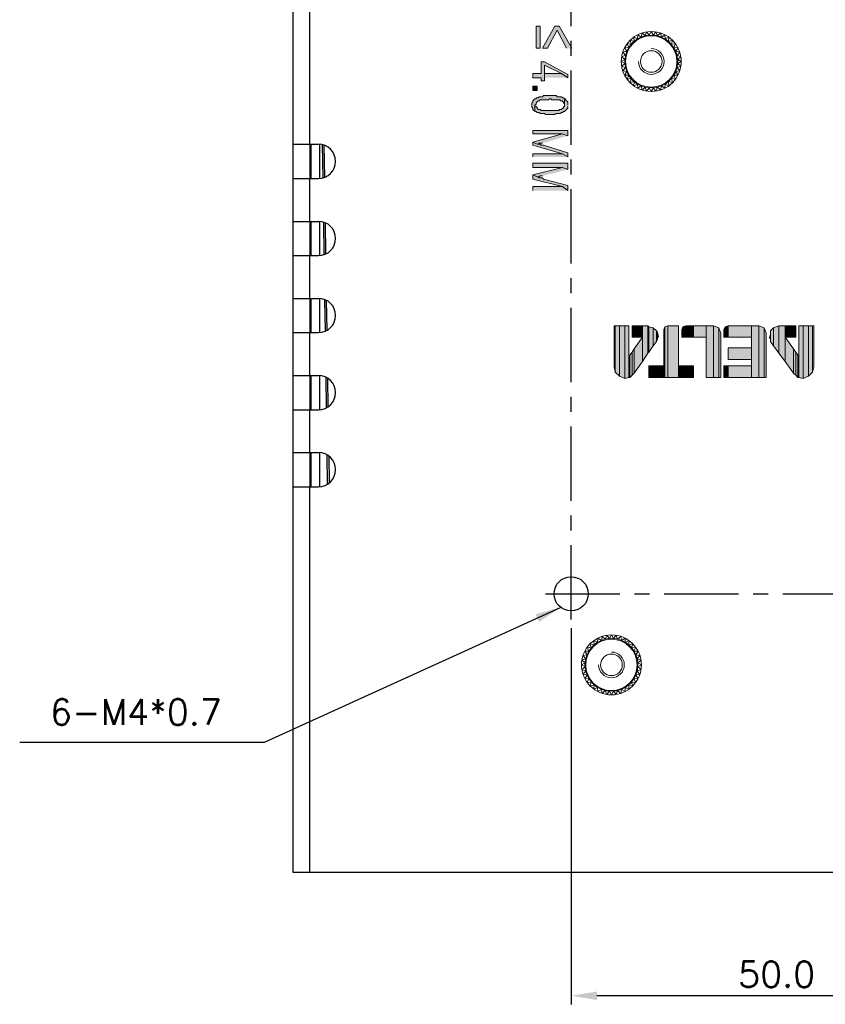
# Model space of a CAD drawing. Extents: x -31 to 1020, y 801 to 1395.
# Tile 15 of 29: x 714 to 808, y 1030 to 1145. Entities that reach past the tile are written whole.
import ezdxf

# ---------------------------------------------------------------- set-up
doc = ezdxf.new("R2010")
doc.units = 0
doc.header["$LTSCALE"] = 23.1
doc.header["$MEASUREMENT"] = 0
doc.linetypes.add('CENTER', pattern=[0.6, 0.375, -0.075, 0.075, -0.075])
doc.layers.get('0').update_dxf_attribs({"linetype": 'CONTINUOUS'})
doc.layers.get('Defpoints').update_dxf_attribs({"linetype": 'CONTINUOUS'})
for name, color, linetype in [('00_COMPONENTS', 7, 'CONTINUOUS'), ('02___PRT_ALL_AXES', 7, 'CONTINUOUS'), ('3', 3, 'CONTINUOUS'), ('CENTER', 130, 'CENTER'), ('DIM', 2, 'CONTINUOUS'), ('LB_O', 40, 'CONTINUOUS'), ('圖層 1', 7, 'CONTINUOUS')]:
    doc.layers.add(name, color=color, linetype=linetype)
doc.layers.add('Dimension', color=2, linetype='CONTINUOUS', lineweight=9)
doc.styles.add('SIMPLEX', font='SIMPLEX.shx')
doc.dimstyles.new('STANDARD$0', dxfattribs={"dimtxt": 3, "dimasz": 3, "dimexe": 1, "dimexo": 1, "dimgap": 1, "dimtad": 1, "dimdec": 1, "dimzin": 0, "dimdsep": 46, "dimtxsty": 'STANDARD', "dimcen": -0.5, "dimclrd": 2, "dimclre": 2, "dimclrt": 2, "dimadec": 0, "dimazin": 0, "dimtfac": 1, "dimtdec": 1, "dimtmove": 0, "dimatfit": 3, "dimfxl": 1, "dimtolj": 1, "dimtzin": 0, "dimarcsym": 0})
doc.dimstyles.new('STANDARD$7', dxfattribs={"dimtxt": 3, "dimasz": 3, "dimexe": 1, "dimexo": 1, "dimgap": 1, "dimtad": 1, "dimdec": 1, "dimzin": 0, "dimdsep": 46, "dimtxsty": 'STANDARD', "dimcen": -0.5, "dimclrd": 2, "dimclre": 2, "dimclrt": 2, "dimadec": 0, "dimazin": 0, "dimtfac": 1, "dimtdec": 1, "dimtmove": 0, "dimatfit": 3, "dimfxl": 1, "dimtolj": 1, "dimtzin": 0, "dimarcsym": 0})

# ---------------------------------------------------------------- blocks, each defined once
blk = doc.blocks.new('*D24')
at = {"layer": 'Defpoints', "color": 0}
for p in [(777.88, 1074.57), (827.88, 1074.57), (777.88, 1030.62)]:
    blk.add_point(p, dxfattribs=at)
at = {"layer": 'Dimension', "lineweight": -2}
for p, q in [((777.88, 1073.57), (777.88, 1029.62)), ((827.88, 1073.57), (827.88, 1029.62)), ((824.88, 1030.62), (780.88, 1030.62))]:
    blk.add_line(p, q, dxfattribs=at)
at = {"layer": 'Dimension'}
for points in [[(780.88, 1031.12), (780.88, 1030.12), (777.88, 1030.62)], [(824.88, 1031.12), (824.88, 1030.12), (827.88, 1030.62)]]:
    blk.add_solid(points, dxfattribs=at)
at = {"layer": 'Dimension', "insert": (801.87, 1033.12), "char_height": 3, "attachment_point": 5, "style": 'SIMPLEX'}
blk.add_mtext('\\A1;50.0', dxfattribs=at)

msp = doc.modelspace()

# ---------------------------------------------------------------- hatches: boundary and pattern name
at = {"layer": '圖層 1'}
for color, points in [(7, [(773.78, 1141.29), (774.27, 1141.29), (774.27, 1143.88), (773.78, 1143.88)]), (7, [(777.97, 1141.29), (776.49, 1143.88), (775.99, 1143.88), (774.52, 1141.29), (775.13, 1141.29), (776.24, 1143.39), (777.35, 1141.29)]), (1, [(777.47, 1137.84), (777.47, 1138.21), (774.76, 1139.69), (774.39, 1139.69), (774.39, 1138.34), (773.41, 1138.34), (773.41, 1137.84), (774.39, 1137.84), (774.39, 1137.47), (774.76, 1137.47), (774.76, 1139.32), (776.73, 1138.34)]), (1, [(777.47, 1137.84), (776.73, 1138.34), (774.76, 1138.34), (774.76, 1139.32), (774.76, 1137.84)]), (1, [(773.41, 1136.37), (773.9, 1136.37), (773.9, 1136.86), (773.41, 1136.86)]), (1, [(777.1, 1135.38), (776.98, 1135.5), (776.86, 1135.5), (776.73, 1135.63), (776.61, 1135.63), (776.24, 1135.63), (776.12, 1135.75), (775.99, 1135.75), (775.38, 1135.75), (774.64, 1135.75), (774.52, 1135.63), (774.27, 1135.63), (774.15, 1135.63), (774.02, 1135.5), (773.9, 1135.5), (773.78, 1135.5), (773.78, 1135.38), (773.65, 1135.38), (773.53, 1135.26), (773.41, 1135.13), (773.41, 1135.01), (773.28, 1134.89), (773.28, 1134.39), (773.41, 1134.27), (773.41, 1134.15), (773.53, 1134.02), (773.65, 1134.02), (773.65, 1133.9), (773.65, 1134.64), (773.78, 1134.76), (773.78, 1134.89), (773.9, 1135.01), (774.02, 1135.13), (774.15, 1135.13), (774.27, 1135.26), (774.52, 1135.26), (775.25, 1135.26), (775.38, 1135.38), (775.5, 1135.38), (775.62, 1135.26), (776.24, 1135.26), (776.61, 1135.26), (776.61, 1135.13), (776.86, 1135.13), (776.86, 1135.01), (776.98, 1135.01), (776.98, 1134.89), (777.1, 1134.89), (777.1, 1134.64)]), (1, [(777.47, 1134.64), (777.47, 1135.01), (777.35, 1135.13), (777.23, 1135.26), (777.23, 1135.38), (777.1, 1135.38), (777.1, 1134.52), (776.98, 1134.39), (776.98, 1134.27), (776.86, 1134.27), (776.73, 1134.15), (776.49, 1134.15), (776.49, 1134.02), (775.38, 1134.02), (774.39, 1134.02), (774.27, 1134.15), (774.15, 1134.15), (774.02, 1134.15), (773.9, 1134.27), (773.9, 1134.39), (773.78, 1134.39), (773.78, 1134.52), (773.65, 1134.52), (773.65, 1134.64), (773.65, 1133.9), (773.78, 1133.9), (773.9, 1133.78), (774.15, 1133.78), (774.27, 1133.65), (774.39, 1133.65), (774.76, 1133.65), (774.88, 1133.53), (775.99, 1133.53), (776.12, 1133.65), (776.24, 1133.65), (776.61, 1133.65), (776.73, 1133.78), (776.86, 1133.78), (776.98, 1133.9), (777.1, 1133.9), (777.23, 1134.02), (777.35, 1134.15), (777.47, 1134.27), (777.47, 1134.52)]), (1, [(777.47, 1131.07), (777.47, 1131.68), (773.41, 1131.68), (773.41, 1131.31), (776.86, 1131.31)]), (1, [(777.47, 1131.07), (776.86, 1131.31), (773.41, 1130.33), (773.9, 1130.08), (774.02, 1130.08), (774.15, 1130.2), (774.52, 1130.2)]), (1, [(777.47, 1128.6), (777.47, 1129.09), (774.64, 1129.96), (774.39, 1129.96), (774.27, 1130.08), (773.9, 1130.08), (773.41, 1130.33), (773.41, 1129.96), (776.86, 1128.97)]), (1, [(777.47, 1128.6), (776.86, 1128.97), (773.41, 1128.97), (773.41, 1128.6)]), (1, [(777.47, 1127.12), (777.47, 1127.86), (773.41, 1127.86), (773.41, 1127.37), (776.86, 1127.37)]), (1, [(777.47, 1127.12), (776.86, 1127.37), (773.41, 1126.51), (773.9, 1126.26), (774.02, 1126.26), (774.15, 1126.26), (774.27, 1126.38), (774.52, 1126.38)]), (1, [(777.47, 1124.66), (777.47, 1125.27), (774.64, 1126.01), (774.52, 1126.14), (774.15, 1126.14), (774.02, 1126.26), (773.9, 1126.26), (773.41, 1126.51), (773.41, 1126.01), (776.86, 1125.15)]), (1, [(777.47, 1124.66), (776.86, 1125.15), (773.41, 1125.15), (773.41, 1124.66)]), (7, [(783.02, 1108.88), (782.9, 1108.88), (782.9, 1104.08)]), (7, [(783.02, 1108.88), (783.02, 1103.46), (782.9, 1104.08)]), (7, [(783.51, 1108.88), (783.02, 1108.88), (783.02, 1103.46)]), (7, [(783.51, 1108.88), (783.51, 1102.97), (783.02, 1103.46)]), (7, [(784.13, 1108.88), (783.51, 1108.88), (783.51, 1102.97)]), (7, [(784.13, 1108.88), (784.13, 1102.72), (783.51, 1102.97)]), (7, [(784.62, 1108.88), (784.13, 1108.88), (784.13, 1102.72)]), (7, [(784.62, 1108.88), (784.62, 1102.84), (784.13, 1102.72)]), (7, [(785.24, 1108.88), (784.99, 1108.88), (784.99, 1107.53)]), (7, [(785.24, 1108.88), (785.24, 1107.53), (784.99, 1107.53)]), (7, [(786.22, 1108.88), (785.24, 1108.88), (785.24, 1107.53)]), (7, [(786.22, 1108.88), (786.22, 1107.53), (785.24, 1107.53)]), (7, [(786.84, 1108.88), (786.22, 1108.88), (786.22, 1104.69)]), (7, [(786.84, 1108.88), (786.84, 1105.68), (786.22, 1104.69)]), (7, [(786.96, 1108.76), (786.84, 1108.88), (786.84, 1105.68)]), (7, [(786.96, 1108.76), (786.96, 1105.8), (786.84, 1105.68)]), (7, [(787.46, 1108.64), (786.96, 1108.76), (786.96, 1105.8)]), (7, [(787.46, 1108.64), (787.46, 1106.54), (786.96, 1105.8)]), (7, [(787.83, 1108.27), (787.46, 1108.64), (787.46, 1106.54)]), (7, [(788.81, 1108.76), (788.69, 1108.39), (788.69, 1102.84)]), (7, [(788.81, 1108.76), (788.81, 1102.84), (788.69, 1102.84)]), (7, [(789.18, 1108.88), (788.81, 1108.76), (788.81, 1102.84)]), (7, [(789.18, 1108.88), (789.18, 1102.84), (788.81, 1102.84)]), (7, [(790.41, 1108.88), (789.18, 1108.88), (789.18, 1102.84)]), (7, [(790.41, 1108.88), (790.41, 1102.84), (789.18, 1102.84)]), (7, [(790.91, 1108.76), (790.78, 1108.39), (790.78, 1107.53)]), (7, [(790.91, 1108.76), (790.91, 1107.53), (790.78, 1107.53)]), (7, [(791.28, 1108.88), (790.91, 1108.76), (790.91, 1107.53)]), (7, [(791.28, 1108.88), (791.28, 1107.53), (790.91, 1107.53)]), (7, [(792.14, 1108.88), (791.28, 1108.88), (791.28, 1107.53)]), (7, [(792.14, 1108.88), (792.14, 1107.53), (791.28, 1107.53)]), (7, [(793.62, 1108.88), (792.14, 1108.88), (792.14, 1107.53)]), (7, [(793.62, 1108.88), (793.62, 1107.53), (792.14, 1107.53)]), (7, [(794.48, 1108.88), (793.62, 1108.88), (793.62, 1102.84)]), (7, [(794.48, 1108.88), (794.48, 1102.84), (793.62, 1102.84)]), (7, [(795.1, 1108.64), (794.48, 1108.88), (794.48, 1102.84)]), (7, [(795.1, 1108.64), (795.1, 1102.84), (794.48, 1102.84)]), (7, [(795.34, 1108.02), (795.1, 1108.64), (795.1, 1102.84)]), (7, [(795.84, 1108.76), (795.71, 1108.39), (795.71, 1107.53)]), (7, [(795.84, 1108.76), (795.84, 1107.53), (795.71, 1107.53)]), (7, [(796.21, 1108.88), (795.84, 1108.76), (795.84, 1107.53)]), (7, [(796.21, 1108.88), (796.21, 1107.53), (795.84, 1107.53)]), (7, [(798.92, 1108.88), (796.21, 1108.88), (796.21, 1107.53)]), (7, [(798.92, 1108.88), (798.92, 1107.53), (796.21, 1107.53)]), (7, [(799.78, 1108.88), (798.92, 1108.88), (798.92, 1102.84)]), (7, [(799.78, 1108.88), (799.78, 1102.84), (798.92, 1102.84)]), (7, [(800.4, 1108.64), (799.78, 1108.88), (799.78, 1102.84)]), (7, [(800.4, 1108.64), (800.4, 1102.84), (799.78, 1102.84)]), (7, [(800.64, 1108.02), (800.4, 1108.64), (800.4, 1102.84)]), (7, [(801.51, 1108.64), (801.14, 1108.27), (801.14, 1107.03)]), (7, [(801.51, 1108.64), (801.51, 1106.54), (801.14, 1107.03)]), (7, [(802.12, 1108.88), (801.51, 1108.64), (801.51, 1106.54)]), (7, [(802.12, 1108.88), (802.12, 1105.68), (801.51, 1106.54)]), (7, [(802.86, 1108.88), (802.12, 1108.88), (802.12, 1105.68)]), (7, [(802.86, 1108.88), (802.86, 1104.69), (802.12, 1105.68)]), (7, [(803.85, 1108.88), (802.86, 1108.88), (802.86, 1107.53)]), (7, [(803.85, 1108.88), (803.85, 1107.53), (802.86, 1107.53)]), (7, [(804.09, 1108.88), (803.85, 1108.88), (803.85, 1107.53)]), (7, [(804.09, 1108.88), (804.09, 1107.53), (803.85, 1107.53)]), (7, [(804.96, 1108.88), (804.46, 1108.88), (804.46, 1102.84)]), (7, [(804.96, 1108.88), (804.96, 1102.72), (804.46, 1102.84)]), (7, [(805.57, 1108.88), (804.96, 1108.88), (804.96, 1102.72)]), (7, [(805.57, 1108.88), (805.57, 1102.97), (804.96, 1102.72)]), (7, [(806.07, 1108.88), (805.57, 1108.88), (805.57, 1102.97)]), (7, [(806.07, 1108.88), (806.07, 1103.46), (805.57, 1102.97)]), (7, [(806.19, 1108.88), (806.07, 1108.88), (806.07, 1103.46)]), (7, [(806.19, 1108.88), (806.19, 1104.08), (806.07, 1103.46)]), (7, [(786.22, 1107.53), (785.24, 1106.17), (785.24, 1103.34)]), (7, [(786.22, 1107.53), (786.22, 1104.69), (785.24, 1103.34)]), (7, [(787.83, 1108.27), (787.83, 1107.03), (787.46, 1106.54)]), (7, [(787.95, 1108.14), (787.83, 1108.27), (787.83, 1107.03)]), (7, [(787.95, 1108.14), (787.95, 1107.28), (787.83, 1107.03)]), (7, [(788.07, 1107.53), (787.95, 1108.14), (787.95, 1107.28)]), (7, [(795.34, 1108.02), (795.34, 1102.84), (795.1, 1102.84)]), (7, [(800.64, 1108.02), (800.64, 1102.84), (800.4, 1102.84)]), (7, [(801.14, 1108.14), (801.14, 1107.28), (801.01, 1107.53)]), (7, [(803.85, 1106.17), (802.86, 1107.53), (802.86, 1104.69)]), (7, [(784.74, 1105.43), (784.62, 1105.31), (784.62, 1102.84)]), (7, [(784.74, 1105.43), (784.74, 1102.84), (784.62, 1102.84)]), (7, [(784.99, 1105.8), (784.74, 1105.43), (784.74, 1102.84)]), (7, [(784.99, 1105.8), (784.99, 1103.09), (784.74, 1102.84)]), (7, [(785.24, 1106.17), (784.99, 1105.8), (784.99, 1103.09)]), (7, [(785.24, 1106.17), (785.24, 1103.34), (784.99, 1103.09)]), (7, [(798.92, 1106.29), (796.21, 1106.29), (796.21, 1104.94)]), (7, [(798.92, 1106.29), (798.92, 1104.94), (796.21, 1104.94)]), (7, [(803.85, 1106.17), (803.85, 1103.34), (802.86, 1104.69)]), (7, [(804.09, 1105.8), (803.85, 1106.17), (803.85, 1103.34)]), (7, [(804.09, 1105.8), (804.09, 1103.09), (803.85, 1103.34)]), (7, [(804.34, 1105.43), (804.09, 1105.8), (804.09, 1103.09)]), (7, [(804.34, 1105.43), (804.34, 1102.84), (804.09, 1103.09)]), (7, [(804.46, 1105.31), (804.34, 1105.43), (804.34, 1102.84)]), (7, [(804.46, 1105.31), (804.46, 1102.84), (804.34, 1102.84)]), (7, [(787.46, 1104.2), (786.96, 1104.2), (786.96, 1102.84)]), (7, [(787.46, 1104.2), (787.46, 1102.84), (786.96, 1102.84)]), (7, [(787.83, 1104.2), (787.46, 1104.2), (787.46, 1102.84)]), (7, [(787.83, 1104.2), (787.83, 1102.84), (787.46, 1102.84)]), (7, [(787.95, 1104.2), (787.83, 1104.2), (787.83, 1102.84)]), (7, [(787.95, 1104.2), (787.95, 1102.84), (787.83, 1102.84)]), (7, [(788.07, 1104.2), (787.95, 1104.2), (787.95, 1102.84)]), (7, [(788.07, 1104.2), (788.07, 1102.84), (787.95, 1102.84)]), (7, [(788.69, 1104.2), (788.07, 1104.2), (788.07, 1102.84)]), (7, [(788.69, 1104.2), (788.69, 1102.84), (788.07, 1102.84)]), (7, [(790.78, 1104.2), (790.41, 1104.2), (790.41, 1102.84)]), (7, [(790.78, 1104.2), (790.78, 1102.84), (790.41, 1102.84)]), (7, [(790.91, 1104.2), (790.78, 1104.2), (790.78, 1102.84)]), (7, [(790.91, 1104.2), (790.91, 1102.84), (790.78, 1102.84)]), (7, [(791.28, 1104.2), (790.91, 1104.2), (790.91, 1102.84)]), (7, [(791.28, 1104.2), (791.28, 1102.84), (790.91, 1102.84)]), (7, [(792.14, 1104.2), (791.28, 1104.2), (791.28, 1102.84)]), (7, [(792.14, 1104.2), (792.14, 1102.84), (791.28, 1102.84)]), (7, [(795.84, 1104.2), (795.71, 1104.2), (795.71, 1102.84)]), (7, [(795.84, 1104.2), (795.84, 1102.84), (795.71, 1102.84)]), (7, [(796.21, 1104.2), (795.84, 1104.2), (795.84, 1102.84)]), (7, [(796.21, 1104.2), (796.21, 1102.84), (795.84, 1102.84)]), (7, [(798.92, 1104.2), (796.21, 1104.2), (796.21, 1102.84)]), (7, [(798.92, 1104.2), (798.92, 1102.84), (796.21, 1102.84)])]:
    msp.add_hatch(color=color, dxfattribs=at).paths.add_polyline_path(points)

# ---------------------------------------------------------------- linework, layer by layer
at = {"color": 7, "linetype": 'Continuous'}
for p, q in [((745.38, 1260.07), (745.38, 1045.07)), ((747.38, 1130.07), (747.38, 1256.07)), ((745.38, 1130.07), (748.38, 1130.07)), ((747.48, 1130.07), (747.48, 1126.07)), ((748.48, 1130.07), (748.48, 1126.07)), ((745.38, 1126.07), (748.38, 1126.07)), ((747.38, 1121.07), (747.38, 1126.07)), ((745.38, 1121.07), (748.38, 1121.07)), ((747.48, 1121.07), (747.48, 1117.07)), ((748.48, 1121.07), (748.48, 1117.07)), ((745.38, 1117.07), (748.38, 1117.07)), ((747.38, 1112.07), (747.38, 1117.07)), ((745.38, 1112.07), (748.38, 1112.07)), ((747.48, 1112.07), (747.48, 1108.07)), ((748.48, 1112.07), (748.48, 1108.07)), ((745.38, 1108.07), (748.38, 1108.07)), ((747.38, 1103.07), (747.38, 1108.07)), ((745.38, 1103.07), (748.38, 1103.07)), ((747.48, 1103.07), (747.48, 1099.07)), ((748.48, 1103.07), (748.48, 1099.07)), ((745.38, 1099.07), (748.38, 1099.07)), ((747.38, 1094.07), (747.38, 1099.07)), ((745.38, 1094.07), (748.38, 1094.07)), ((747.48, 1094.07), (747.48, 1090.07)), ((748.48, 1094.07), (748.48, 1090.07)), ((745.38, 1090.07), (748.38, 1090.07)), ((747.38, 1045.07), (747.38, 1090.07)), ((745.38, 1045.07), (860.38, 1045.07))]:
    msp.add_line(p, q, dxfattribs=at)
at = {"color": 3, "linetype": 'Continuous'}
for p, q in [((747.38, 1130.07), (747.38, 1126.07)), ((747.38, 1121.07), (747.38, 1117.07)), ((747.38, 1112.07), (747.38, 1108.07)), ((747.38, 1103.07), (747.38, 1099.07)), ((747.38, 1094.07), (747.38, 1090.07))]:
    msp.add_line(p, q, dxfattribs=at)
at = {"color": 7, "linetype": 'Continuous'}
for centre in [(748.38, 1128.07), (748.38, 1119.07), (748.38, 1110.07), (748.38, 1101.07), (748.38, 1092.07)]:
    msp.add_arc(centre, 2, 270, 90, dxfattribs=at)
at = {"layer": '00_COMPONENTS', "color": 7, "linetype": 'Continuous'}
for p, q in [((748.92, 1126.15), (748.86, 1130.01)), ((749.11, 1126.22), (749.06, 1129.93)), ((749.05, 1117.2), (748.99, 1120.96)), ((749.25, 1117.27), (749.2, 1120.88)), ((749.19, 1108.25), (749.13, 1111.91)), ((749.38, 1108.35), (749.33, 1111.82)), ((749.32, 1099.3), (749.27, 1102.85)), ((749.52, 1099.44), (749.47, 1102.73)), ((749.45, 1090.4), (749.4, 1093.77)), ((749.65, 1090.53), (749.61, 1093.63))]:
    msp.add_line(p, q, dxfattribs=at)
at = {"layer": '02___PRT_ALL_AXES', "color": 7, "linetype": 'Continuous'}
msp.add_circle((777.88, 1077.57), 2, dxfattribs=at)
at = {"layer": '3', "lineweight": 0}
for p, q in [((786.69, 1143.2), (786.51, 1142.75)), ((786.69, 1143.2), (786.99, 1142.82)), ((787.23, 1143.24), (786.99, 1142.82)), ((787.23, 1143.24), (787.48, 1142.82)), ((787.78, 1143.2), (787.48, 1142.82)), ((787.78, 1143.2), (787.96, 1142.75)), ((784.76, 1142.22), (785.23, 1142.09)), ((784.76, 1142.22), (784.89, 1141.75)), ((785.18, 1142.57), (785.62, 1142.38)), ((785.18, 1142.57), (785.23, 1142.09)), ((785.65, 1142.86), (785.62, 1142.38)), ((785.65, 1142.86), (786.05, 1142.6)), ((786.15, 1143.07), (786.05, 1142.6)), ((786.15, 1143.07), (786.51, 1142.75)), ((788.32, 1143.07), (787.96, 1142.75)), ((788.32, 1143.07), (788.42, 1142.6)), ((788.82, 1142.86), (788.42, 1142.6)), ((788.82, 1142.86), (788.85, 1142.38)), ((789.29, 1142.57), (788.85, 1142.38)), ((789.29, 1142.57), (789.24, 1142.09)), ((789.71, 1142.22), (789.24, 1142.09)), ((789.71, 1142.22), (789.58, 1141.75)), ((783.91, 1140.82), (784.38, 1140.93)), ((783.91, 1140.82), (784.23, 1140.46)), ((784.12, 1141.33), (784.6, 1141.36)), ((784.12, 1141.33), (784.38, 1140.93)), ((784.4, 1141.8), (784.89, 1141.75)), ((784.4, 1141.8), (784.6, 1141.36)), ((790.07, 1141.8), (789.58, 1141.75)), ((790.07, 1141.8), (789.87, 1141.36)), ((790.35, 1141.33), (789.87, 1141.36)), ((790.35, 1141.33), (790.09, 1140.93)), ((790.56, 1140.82), (790.09, 1140.93)), ((790.56, 1140.82), (790.23, 1140.45)), ((783.73, 1139.74), (784.15, 1139.99)), ((783.73, 1139.74), (784.15, 1139.5)), ((783.78, 1140.29), (784.23, 1140.46)), ((783.78, 1140.29), (784.15, 1139.99)), ((790.69, 1140.29), (790.23, 1140.47)), ((790.69, 1140.29), (790.32, 1139.99)), ((790.73, 1139.74), (790.32, 1139.99)), ((790.73, 1139.74), (790.32, 1139.5)), ((783.78, 1139.2), (784.15, 1139.5)), ((783.78, 1139.2), (784.23, 1139.02)), ((783.91, 1138.66), (784.23, 1139.02)), ((783.91, 1138.66), (784.38, 1138.56)), ((784.12, 1138.15), (784.38, 1138.56)), ((790.56, 1138.66), (790.09, 1138.56)), ((790.35, 1138.15), (790.09, 1138.56)), ((790.69, 1139.2), (790.24, 1139.02)), ((790.56, 1138.66), (790.24, 1139.02)), ((790.69, 1139.2), (790.32, 1139.5)), ((784.12, 1138.15), (784.6, 1138.13)), ((784.4, 1137.69), (784.6, 1138.13)), ((784.4, 1137.69), (784.89, 1137.74)), ((784.76, 1137.27), (784.89, 1137.74)), ((784.76, 1137.27), (785.23, 1137.39)), ((785.18, 1136.91), (785.23, 1137.39)), ((789.29, 1136.91), (789.24, 1137.39)), ((789.71, 1137.27), (789.24, 1137.39)), ((789.71, 1137.27), (789.58, 1137.74)), ((790.07, 1137.69), (789.58, 1137.74)), ((790.35, 1138.15), (789.87, 1138.13)), ((790.07, 1137.69), (789.87, 1138.13)), ((785.18, 1136.91), (785.62, 1137.11)), ((785.65, 1136.62), (785.62, 1137.11)), ((785.65, 1136.62), (786.05, 1136.89)), ((786.15, 1136.41), (786.05, 1136.89)), ((786.15, 1136.41), (786.51, 1136.74)), ((786.69, 1136.29), (786.51, 1136.74)), ((786.69, 1136.29), (786.99, 1136.66)), ((787.23, 1136.24), (786.99, 1136.66)), ((787.23, 1136.24), (787.48, 1136.66)), ((787.78, 1136.29), (787.48, 1136.66)), ((787.78, 1136.29), (787.96, 1136.74)), ((788.32, 1136.41), (787.96, 1136.74)), ((788.32, 1136.41), (788.42, 1136.89)), ((788.82, 1136.62), (788.42, 1136.89)), ((788.82, 1136.62), (788.85, 1137.11)), ((789.29, 1136.91), (788.85, 1137.11)), ((780.52, 1072.1), (780.97, 1071.9)), ((780.52, 1072.1), (780.57, 1071.62)), ((780.99, 1072.39), (780.97, 1071.9)), ((780.99, 1072.39), (781.4, 1072.12)), ((781.5, 1072.6), (781.4, 1072.12)), ((781.5, 1072.6), (781.86, 1072.27)), ((782.03, 1072.72), (781.86, 1072.27)), ((782.03, 1072.72), (782.34, 1072.35)), ((782.58, 1072.77), (782.34, 1072.35)), ((782.58, 1072.77), (782.82, 1072.35)), ((783.13, 1072.72), (782.82, 1072.35)), ((783.13, 1072.72), (783.3, 1072.27)), ((783.66, 1072.6), (783.3, 1072.27)), ((783.66, 1072.6), (783.76, 1072.12)), ((784.17, 1072.39), (783.76, 1072.12)), ((784.17, 1072.39), (784.19, 1071.9)), ((784.64, 1072.1), (784.19, 1071.9)), ((784.64, 1072.1), (784.59, 1071.62)), ((779.46, 1070.86), (779.95, 1070.88)), ((779.46, 1070.86), (779.73, 1070.45)), ((779.75, 1071.32), (780.23, 1071.27)), ((779.75, 1071.32), (779.95, 1070.88)), ((780.11, 1071.74), (780.57, 1071.62)), ((780.11, 1071.74), (780.23, 1071.27)), ((785.06, 1071.74), (784.59, 1071.62)), ((785.06, 1071.74), (784.93, 1071.27)), ((785.41, 1071.32), (784.93, 1071.27)), ((785.41, 1071.32), (785.21, 1070.88)), ((785.7, 1070.86), (785.21, 1070.88)), ((785.7, 1070.86), (785.43, 1070.45)), ((779.08, 1069.27), (779.5, 1069.51)), ((779.12, 1069.81), (779.58, 1069.99)), ((779.12, 1069.81), (779.5, 1069.51)), ((779.25, 1070.35), (779.73, 1070.45)), ((779.25, 1070.35), (779.58, 1069.99)), ((785.91, 1070.35), (785.43, 1070.45)), ((785.91, 1070.35), (785.57, 1069.98)), ((786.04, 1069.81), (785.57, 1069.99)), ((786.04, 1069.81), (785.66, 1069.51)), ((786.08, 1069.27), (785.66, 1069.51)), ((779.08, 1069.27), (779.5, 1069.02)), ((779.12, 1068.72), (779.5, 1069.02)), ((779.12, 1068.72), (779.58, 1068.55)), ((779.25, 1068.18), (779.58, 1068.55)), ((786.04, 1068.72), (785.58, 1068.55)), ((785.91, 1068.18), (785.58, 1068.55)), ((786.08, 1069.27), (785.66, 1069.02)), ((786.04, 1068.72), (785.66, 1069.02)), ((779.25, 1068.18), (779.73, 1068.08)), ((779.46, 1067.68), (779.73, 1068.08)), ((779.46, 1067.68), (779.95, 1067.65)), ((779.75, 1067.21), (779.95, 1067.65)), ((779.75, 1067.21), (780.23, 1067.26)), ((780.11, 1066.79), (780.23, 1067.26)), ((785.06, 1066.79), (784.93, 1067.26)), ((785.41, 1067.21), (784.93, 1067.26)), ((785.7, 1067.68), (785.21, 1067.65)), ((785.41, 1067.21), (785.21, 1067.65)), ((785.91, 1068.18), (785.43, 1068.08)), ((785.7, 1067.68), (785.43, 1068.08)), ((780.11, 1066.79), (780.57, 1066.92)), ((780.52, 1066.43), (780.57, 1066.92)), ((780.52, 1066.43), (780.97, 1066.63)), ((780.99, 1066.15), (780.97, 1066.63)), ((780.99, 1066.15), (781.4, 1066.41)), ((781.5, 1065.94), (781.4, 1066.41)), ((781.5, 1065.94), (781.86, 1066.26)), ((782.03, 1065.81), (781.86, 1066.26)), ((782.03, 1065.81), (782.34, 1066.19)), ((782.58, 1065.77), (782.34, 1066.19)), ((782.58, 1065.77), (782.82, 1066.19)), ((783.13, 1065.81), (782.82, 1066.19)), ((783.13, 1065.81), (783.3, 1066.26)), ((783.66, 1065.94), (783.3, 1066.26)), ((783.66, 1065.94), (783.76, 1066.41)), ((784.17, 1066.15), (783.76, 1066.41)), ((784.17, 1066.15), (784.19, 1066.63)), ((784.64, 1066.43), (784.19, 1066.63)), ((784.64, 1066.43), (784.59, 1066.92)), ((785.06, 1066.79), (784.59, 1066.92))]:
    msp.add_line(p, q, dxfattribs=at)
for centre, radius in [((787.23, 1139.74), 3.09), ((787.23, 1139.74), 3), ((782.58, 1069.27), 3.09), ((782.58, 1069.27), 3)]:
    msp.add_circle(centre, radius, dxfattribs=at)
at = {"layer": 'CENTER'}
for p, q in [((777.88, 1074.57), (777.88, 1230.57)), ((774.88, 1077.57), (830.88, 1077.57))]:
    msp.add_line(p, q, dxfattribs=at)
at = {"layer": 'DIM', "lineweight": 0}
for centre in [(787.23, 1139.74), (782.58, 1069.27)]:
    msp.add_circle(centre, 1.26, dxfattribs=at)
for centre in [(787.23, 1139.74), (782.58, 1069.27)]:
    msp.add_arc(centre, 1.5, 180, 90, dxfattribs=at)
at = {"layer": 'LB_O', "lineweight": 0}
for centre in [(787.23, 1139.74), (782.58, 1069.27)]:
    msp.add_circle(centre, 3.5, dxfattribs=at)
at = {"layer": '圖層 1', "lineweight": 0}
for points in [[(773.78, 1141.29), (774.27, 1141.29), (774.27, 1143.88), (773.78, 1143.88), (773.78, 1141.29)], [(777.97, 1141.29), (776.49, 1143.88), (775.99, 1143.88), (774.52, 1141.29), (775.13, 1141.29), (776.24, 1143.39), (777.35, 1141.29)], [(783.02, 1108.88), (782.9, 1108.88), (782.9, 1104.08)], [(783.02, 1108.88), (783.02, 1103.46), (782.9, 1104.08)], [(783.51, 1108.88), (783.02, 1108.88), (783.02, 1103.46)], [(783.51, 1108.88), (783.51, 1102.97), (783.02, 1103.46)], [(784.13, 1108.88), (783.51, 1108.88), (783.51, 1102.97)], [(784.13, 1108.88), (784.13, 1102.72), (783.51, 1102.97)], [(784.62, 1108.88), (784.13, 1108.88), (784.13, 1102.72)], [(784.62, 1108.88), (784.62, 1102.84), (784.13, 1102.72)], [(785.24, 1108.88), (784.99, 1108.88), (784.99, 1107.53)], [(785.24, 1108.88), (785.24, 1107.53), (784.99, 1107.53)], [(786.22, 1108.88), (785.24, 1108.88), (785.24, 1107.53)], [(786.22, 1108.88), (786.22, 1107.53), (785.24, 1107.53)], [(786.84, 1108.88), (786.22, 1108.88), (786.22, 1104.69)], [(786.84, 1108.88), (786.84, 1105.68), (786.22, 1104.69)], [(786.96, 1108.76), (786.84, 1108.88), (786.84, 1105.68)], [(786.96, 1108.76), (786.96, 1105.8), (786.84, 1105.68)], [(787.46, 1108.64), (786.96, 1108.76), (786.96, 1105.8)], [(787.46, 1108.64), (787.46, 1106.54), (786.96, 1105.8)], [(787.83, 1108.27), (787.46, 1108.64), (787.46, 1106.54)], [(788.81, 1108.76), (788.69, 1108.39), (788.69, 1102.84)], [(788.81, 1108.76), (788.81, 1102.84), (788.69, 1102.84)], [(789.18, 1108.88), (788.81, 1108.76), (788.81, 1102.84)], [(789.18, 1108.88), (789.18, 1102.84), (788.81, 1102.84)], [(790.41, 1108.88), (789.18, 1108.88), (789.18, 1102.84)], [(790.41, 1108.88), (790.41, 1102.84), (789.18, 1102.84)], [(790.91, 1108.76), (790.78, 1108.39), (790.78, 1107.53)], [(790.91, 1108.76), (790.91, 1107.53), (790.78, 1107.53)], [(791.28, 1108.88), (790.91, 1108.76), (790.91, 1107.53)], [(791.28, 1108.88), (791.28, 1107.53), (790.91, 1107.53)], [(792.14, 1108.88), (791.28, 1108.88), (791.28, 1107.53)], [(792.14, 1108.88), (792.14, 1107.53), (791.28, 1107.53)], [(793.62, 1108.88), (792.14, 1108.88), (792.14, 1107.53)], [(793.62, 1108.88), (793.62, 1107.53), (792.14, 1107.53)], [(794.48, 1108.88), (793.62, 1108.88), (793.62, 1102.84)], [(794.48, 1108.88), (794.48, 1102.84), (793.62, 1102.84)], [(795.1, 1108.64), (794.48, 1108.88), (794.48, 1102.84)], [(795.1, 1108.64), (795.1, 1102.84), (794.48, 1102.84)], [(795.34, 1108.02), (795.1, 1108.64), (795.1, 1102.84)], [(795.84, 1108.76), (795.71, 1108.39), (795.71, 1107.53)], [(795.84, 1108.76), (795.84, 1107.53), (795.71, 1107.53)], [(796.21, 1108.88), (795.84, 1108.76), (795.84, 1107.53)], [(796.21, 1108.88), (796.21, 1107.53), (795.84, 1107.53)], [(798.92, 1108.88), (796.21, 1108.88), (796.21, 1107.53)], [(798.92, 1108.88), (798.92, 1107.53), (796.21, 1107.53)], [(799.78, 1108.88), (798.92, 1108.88), (798.92, 1102.84)], [(799.78, 1108.88), (799.78, 1102.84), (798.92, 1102.84)], [(800.4, 1108.64), (799.78, 1108.88), (799.78, 1102.84)], [(800.4, 1108.64), (800.4, 1102.84), (799.78, 1102.84)], [(800.64, 1108.02), (800.4, 1108.64), (800.4, 1102.84)], [(801.51, 1108.64), (801.14, 1108.27), (801.14, 1107.03)], [(801.51, 1108.64), (801.51, 1106.54), (801.14, 1107.03)], [(802.12, 1108.88), (801.51, 1108.64), (801.51, 1106.54)], [(802.12, 1108.88), (802.12, 1105.68), (801.51, 1106.54)], [(802.86, 1108.88), (802.12, 1108.88), (802.12, 1105.68)], [(802.86, 1108.88), (802.86, 1104.69), (802.12, 1105.68)], [(803.85, 1108.88), (802.86, 1108.88), (802.86, 1107.53)], [(803.85, 1108.88), (803.85, 1107.53), (802.86, 1107.53)], [(804.09, 1108.88), (803.85, 1108.88), (803.85, 1107.53)], [(804.09, 1108.88), (804.09, 1107.53), (803.85, 1107.53)], [(804.96, 1108.88), (804.46, 1108.88), (804.46, 1102.84)], [(804.96, 1108.88), (804.96, 1102.72), (804.46, 1102.84)], [(805.57, 1108.88), (804.96, 1108.88), (804.96, 1102.72)], [(805.57, 1108.88), (805.57, 1102.97), (804.96, 1102.72)], [(806.07, 1108.88), (805.57, 1108.88), (805.57, 1102.97)], [(806.07, 1108.88), (806.07, 1103.46), (805.57, 1102.97)], [(806.19, 1108.88), (806.07, 1108.88), (806.07, 1103.46)], [(806.19, 1108.88), (806.19, 1104.08), (806.07, 1103.46)], [(786.22, 1107.53), (785.24, 1106.17), (785.24, 1103.34)], [(786.22, 1107.53), (786.22, 1104.69), (785.24, 1103.34)], [(787.83, 1108.27), (787.83, 1107.03), (787.46, 1106.54)], [(787.95, 1108.14), (787.83, 1108.27), (787.83, 1107.03)], [(787.95, 1108.14), (787.95, 1107.28), (787.83, 1107.03)], [(788.07, 1107.53), (787.95, 1108.14), (787.95, 1107.28)], [(795.34, 1108.02), (795.34, 1102.84), (795.1, 1102.84)], [(800.64, 1108.02), (800.64, 1102.84), (800.4, 1102.84)], [(801.14, 1108.14), (801.14, 1107.28), (801.01, 1107.53)], [(801.14, 1108.27), (801.14, 1107.28)], [(801.14, 1108.27), (801.14, 1107.03), (801.14, 1107.28)], [(803.85, 1106.17), (802.86, 1107.53), (802.86, 1104.69)], [(784.74, 1105.43), (784.62, 1105.31), (784.62, 1102.84)], [(784.74, 1105.43), (784.74, 1102.84), (784.62, 1102.84)], [(784.99, 1105.8), (784.74, 1105.43), (784.74, 1102.84)], [(784.99, 1105.8), (784.99, 1103.09), (784.74, 1102.84)], [(785.24, 1106.17), (784.99, 1105.8), (784.99, 1103.09)], [(785.24, 1106.17), (785.24, 1103.34), (784.99, 1103.09)], [(798.92, 1106.29), (796.21, 1106.29), (796.21, 1104.94)], [(798.92, 1106.29), (798.92, 1104.94), (796.21, 1104.94)], [(803.85, 1106.17), (803.85, 1103.34), (802.86, 1104.69)], [(804.09, 1105.8), (803.85, 1106.17), (803.85, 1103.34)], [(804.09, 1105.8), (804.09, 1103.09), (803.85, 1103.34)], [(804.34, 1105.43), (804.09, 1105.8), (804.09, 1103.09)], [(804.34, 1105.43), (804.34, 1102.84), (804.09, 1103.09)], [(804.46, 1105.31), (804.34, 1105.43), (804.34, 1102.84)], [(804.46, 1105.31), (804.46, 1102.84), (804.34, 1102.84)], [(787.46, 1104.2), (786.96, 1104.2), (786.96, 1102.84)], [(787.46, 1104.2), (787.46, 1102.84), (786.96, 1102.84)], [(787.83, 1104.2), (787.46, 1104.2), (787.46, 1102.84)], [(787.83, 1104.2), (787.83, 1102.84), (787.46, 1102.84)], [(787.95, 1104.2), (787.83, 1104.2), (787.83, 1102.84)], [(787.95, 1104.2), (787.95, 1102.84), (787.83, 1102.84)], [(788.07, 1104.2), (787.95, 1104.2), (787.95, 1102.84)], [(788.07, 1104.2), (788.07, 1102.84), (787.95, 1102.84)], [(788.69, 1104.2), (788.07, 1104.2), (788.07, 1102.84)], [(788.69, 1104.2), (788.69, 1102.84), (788.07, 1102.84)], [(790.78, 1104.2), (790.41, 1104.2), (790.41, 1102.84)], [(790.78, 1104.2), (790.78, 1102.84), (790.41, 1102.84)], [(790.91, 1104.2), (790.78, 1104.2), (790.78, 1102.84)], [(790.91, 1104.2), (790.91, 1102.84), (790.78, 1102.84)], [(791.28, 1104.2), (790.91, 1104.2), (790.91, 1102.84)], [(791.28, 1104.2), (791.28, 1102.84), (790.91, 1102.84)], [(792.14, 1104.2), (791.28, 1104.2), (791.28, 1102.84)], [(792.14, 1104.2), (792.14, 1102.84), (791.28, 1102.84)], [(795.84, 1104.2), (795.71, 1104.2), (795.71, 1102.84)], [(795.84, 1104.2), (795.84, 1102.84), (795.71, 1102.84)], [(796.21, 1104.2), (795.84, 1104.2), (795.84, 1102.84)], [(796.21, 1104.2), (796.21, 1102.84), (795.84, 1102.84)], [(798.92, 1104.2), (796.21, 1104.2), (796.21, 1102.84)], [(798.92, 1104.2), (798.92, 1102.84), (796.21, 1102.84)]]:
    msp.add_lwpolyline(points, dxfattribs=at)
at = {"layer": '圖層 1', "color": 1, "lineweight": 0}
for points in [[(777.47, 1137.84), (777.47, 1138.21), (774.76, 1139.69), (774.39, 1139.69), (774.39, 1138.34), (773.41, 1138.34), (773.41, 1137.84), (774.39, 1137.84), (774.39, 1137.47), (774.76, 1137.47), (774.76, 1139.32), (776.73, 1138.34)], [(777.47, 1137.84), (776.73, 1138.34), (774.76, 1138.34), (774.76, 1139.32), (774.76, 1137.84)], [(773.41, 1136.37), (773.9, 1136.37), (773.9, 1136.86), (773.41, 1136.86), (773.41, 1136.37)], [(777.1, 1135.38), (776.98, 1135.5), (776.86, 1135.5), (776.73, 1135.63), (776.61, 1135.63), (776.24, 1135.63), (776.12, 1135.75), (775.99, 1135.75), (775.38, 1135.75), (774.64, 1135.75), (774.52, 1135.63), (774.27, 1135.63), (774.15, 1135.63), (774.02, 1135.5), (773.9, 1135.5), (773.78, 1135.5), (773.78, 1135.38), (773.65, 1135.38), (773.53, 1135.26), (773.41, 1135.13), (773.41, 1135.01), (773.28, 1134.89), (773.28, 1134.39), (773.41, 1134.27), (773.41, 1134.15), (773.53, 1134.02), (773.65, 1134.02), (773.65, 1133.9), (773.65, 1134.64), (773.78, 1134.76), (773.78, 1134.89), (773.9, 1135.01), (774.02, 1135.13), (774.15, 1135.13), (774.27, 1135.26), (774.52, 1135.26), (775.25, 1135.26), (775.38, 1135.38), (775.5, 1135.38), (775.62, 1135.26), (776.24, 1135.26), (776.61, 1135.26), (776.61, 1135.13), (776.86, 1135.13), (776.86, 1135.01), (776.98, 1135.01), (776.98, 1134.89), (777.1, 1134.89), (777.1, 1134.64)], [(777.47, 1134.64), (777.47, 1135.01), (777.35, 1135.13), (777.23, 1135.26), (777.23, 1135.38), (777.1, 1135.38), (777.1, 1134.52), (776.98, 1134.39), (776.98, 1134.27), (776.86, 1134.27), (776.73, 1134.15), (776.49, 1134.15), (776.49, 1134.02), (775.38, 1134.02), (774.39, 1134.02), (774.27, 1134.15), (774.15, 1134.15), (774.02, 1134.15), (773.9, 1134.27), (773.9, 1134.39), (773.78, 1134.39), (773.78, 1134.52), (773.65, 1134.52), (773.65, 1134.64), (773.65, 1133.9), (773.78, 1133.9), (773.9, 1133.78), (774.15, 1133.78), (774.27, 1133.65), (774.39, 1133.65), (774.76, 1133.65), (774.88, 1133.53), (775.99, 1133.53), (776.12, 1133.65), (776.24, 1133.65), (776.61, 1133.65), (776.73, 1133.78), (776.86, 1133.78), (776.98, 1133.9), (777.1, 1133.9), (777.23, 1134.02), (777.35, 1134.15), (777.47, 1134.27), (777.47, 1134.52)], [(777.47, 1131.07), (777.47, 1131.68), (773.41, 1131.68), (773.41, 1131.31), (776.86, 1131.31)], [(777.47, 1131.07), (776.86, 1131.31), (773.41, 1130.33), (773.9, 1130.08), (774.02, 1130.08), (774.15, 1130.2), (774.52, 1130.2)], [(777.47, 1128.6), (777.47, 1129.09), (774.64, 1129.96), (774.39, 1129.96), (774.27, 1130.08), (773.9, 1130.08), (773.41, 1130.33), (773.41, 1129.96), (776.86, 1128.97)], [(777.47, 1128.6), (776.86, 1128.97), (773.41, 1128.97), (773.41, 1128.6)], [(777.47, 1127.12), (777.47, 1127.86), (773.41, 1127.86), (773.41, 1127.37), (776.86, 1127.37)], [(777.47, 1127.12), (776.86, 1127.37), (773.41, 1126.51), (773.9, 1126.26), (774.02, 1126.26), (774.15, 1126.26), (774.27, 1126.38), (774.52, 1126.38)], [(777.47, 1124.66), (777.47, 1125.27), (774.64, 1126.01), (774.52, 1126.14), (774.15, 1126.14), (774.02, 1126.26), (773.9, 1126.26), (773.41, 1126.51), (773.41, 1126.01), (776.86, 1125.15)], [(777.47, 1124.66), (776.86, 1125.15), (773.41, 1125.15), (773.41, 1124.66)]]:
    msp.add_lwpolyline(points, dxfattribs=at)
at = {"layer": '圖層 1', "lineweight": 0}
for points in [[(782.9, 1104.08), (782.9, 1104.08), (782.9, 1104.08), (782.9, 1104.08), (782.9, 1104.08), (782.9, 1108.88), (782.9, 1108.88), (782.9, 1108.88), (782.9, 1104.08), (782.9, 1104.08)], [(784.62, 1105.31), (784.62, 1105.31), (784.62, 1105.31), (784.62, 1105.31), (784.62, 1105.31), (784.62, 1108.88), (784.62, 1108.88), (784.62, 1108.88), (784.62, 1105.31), (784.62, 1105.31)], [(784.99, 1107.53), (784.99, 1107.53), (784.99, 1107.53), (784.99, 1107.53), (784.99, 1107.53), (784.99, 1108.88), (784.99, 1108.88), (784.99, 1108.88), (784.99, 1107.53), (784.99, 1107.53)], [(790.41, 1104.2), (790.41, 1104.2), (790.41, 1104.2), (790.41, 1104.2), (790.41, 1104.2), (790.41, 1108.88), (790.41, 1108.88), (790.41, 1108.88), (790.41, 1104.2), (790.41, 1104.2)], [(796.21, 1107.53), (796.21, 1107.53), (796.21, 1107.53), (796.21, 1107.53), (796.21, 1107.53), (796.21, 1108.88), (796.21, 1108.88), (796.21, 1108.88), (796.21, 1107.53), (796.21, 1107.53)], [(796.21, 1107.53), (796.21, 1107.53), (796.21, 1107.53), (796.21, 1107.53), (796.21, 1107.53), (796.21, 1108.88), (796.21, 1108.88), (796.21, 1108.88), (796.21, 1107.53), (796.21, 1107.53)], [(804.09, 1107.53), (804.09, 1107.53), (804.09, 1107.53), (804.09, 1107.53), (804.09, 1107.53), (804.09, 1108.88), (804.09, 1108.88), (804.09, 1108.88), (804.09, 1107.53), (804.09, 1107.53)], [(804.46, 1105.31), (804.46, 1105.31), (804.46, 1105.31), (804.46, 1105.31), (804.46, 1105.31), (804.46, 1108.88), (804.46, 1108.88), (804.46, 1108.88), (804.46, 1105.31), (804.46, 1105.31)], [(806.19, 1104.08), (806.19, 1104.08), (806.19, 1104.08), (806.19, 1104.08), (806.19, 1104.08), (806.19, 1108.88), (806.19, 1108.88), (806.19, 1108.88), (806.19, 1104.08), (806.19, 1104.08)], [(788.69, 1104.2), (788.69, 1104.2), (788.69, 1104.2), (788.69, 1104.2), (788.69, 1104.2), (788.69, 1108.39), (788.69, 1108.39), (788.69, 1108.39), (788.69, 1104.2), (788.69, 1104.2)], [(790.78, 1107.53), (790.78, 1107.53), (790.78, 1107.53), (790.78, 1107.53), (790.78, 1107.53), (790.78, 1108.39), (790.78, 1108.39), (790.78, 1108.39), (790.78, 1107.53), (790.78, 1107.53)], [(793.62, 1102.84), (793.62, 1102.84), (793.62, 1102.84), (793.62, 1102.84), (793.62, 1102.84), (793.62, 1107.53), (793.62, 1107.53), (793.62, 1107.53), (793.62, 1102.84), (793.62, 1102.84)], [(795.34, 1102.84), (795.34, 1102.84), (795.34, 1102.84), (795.34, 1102.84), (795.34, 1102.84), (795.34, 1108.02), (795.34, 1108.02), (795.34, 1108.02), (795.34, 1102.84), (795.34, 1102.84)], [(795.71, 1107.53), (795.71, 1107.53), (795.71, 1107.53), (795.71, 1107.53), (795.71, 1107.53), (795.71, 1108.39), (795.71, 1108.39), (795.71, 1108.39), (795.71, 1107.53), (795.71, 1107.53)], [(798.92, 1106.29), (798.92, 1106.29), (798.92, 1106.29), (798.92, 1106.29), (798.92, 1106.29), (798.92, 1107.53), (798.92, 1107.53), (798.92, 1107.53), (798.92, 1106.29), (798.92, 1106.29)], [(800.64, 1102.84), (800.64, 1102.84), (800.64, 1102.84), (800.64, 1102.84), (800.64, 1102.84), (800.64, 1108.02), (800.64, 1108.02), (800.64, 1108.02), (800.64, 1102.84), (800.64, 1102.84)], [(796.21, 1104.94), (796.21, 1104.94), (796.21, 1104.94), (796.21, 1104.94), (796.21, 1104.94), (796.21, 1106.29), (796.21, 1106.29), (796.21, 1106.29), (796.21, 1104.94), (796.21, 1104.94)], [(796.21, 1104.94), (796.21, 1104.94), (796.21, 1104.94), (796.21, 1104.94), (796.21, 1104.94), (796.21, 1106.29), (796.21, 1106.29), (796.21, 1106.29), (796.21, 1104.94), (796.21, 1104.94)], [(796.21, 1104.94), (796.21, 1104.94), (796.21, 1104.94), (796.21, 1104.94), (796.21, 1104.94), (796.21, 1106.29), (796.21, 1106.29), (796.21, 1106.29), (796.21, 1104.94), (796.21, 1104.94)], [(786.96, 1102.84), (786.96, 1102.84), (786.96, 1102.84), (786.96, 1102.84), (786.96, 1102.84), (786.96, 1104.2), (786.96, 1104.2), (786.96, 1104.2), (786.96, 1102.84), (786.96, 1102.84)], [(792.14, 1102.84), (792.14, 1102.84), (792.14, 1102.84), (792.14, 1102.84), (792.14, 1102.84), (792.14, 1104.2), (792.14, 1104.2), (792.14, 1104.2), (792.14, 1102.84), (792.14, 1102.84)], [(795.71, 1102.84), (795.71, 1102.84), (795.71, 1102.84), (795.71, 1102.84), (795.71, 1102.84), (795.71, 1104.2), (795.71, 1104.2), (795.71, 1104.2), (795.71, 1102.84), (795.71, 1102.84)], [(796.21, 1102.84), (796.21, 1102.84), (796.21, 1102.84), (796.21, 1102.84), (796.21, 1102.84), (796.21, 1104.2), (796.21, 1104.2), (796.21, 1104.2), (796.21, 1102.84), (796.21, 1102.84)], [(796.21, 1102.84), (796.21, 1102.84), (796.21, 1102.84), (796.21, 1102.84), (796.21, 1102.84), (796.21, 1104.2), (796.21, 1104.2), (796.21, 1104.2), (796.21, 1102.84), (796.21, 1102.84)], [(798.92, 1104.2), (798.92, 1104.2), (798.92, 1104.2), (798.92, 1104.2), (798.92, 1104.2), (798.92, 1104.94), (798.92, 1104.94), (798.92, 1104.94), (798.92, 1104.2), (798.92, 1104.2)]]:
    msp.add_open_spline(points, degree=3, knots=[0, 0, 0, 0, 1, 1, 1, 2, 2, 2, 3, 3, 3, 3], dxfattribs=at)

# ---------------------------------------------------------------- texts
at = {"layer": 'Dimension', "insert": (727.07, 1063.75), "char_height": 3, "attachment_point": 5, "style": 'SIMPLEX'}
msp.add_mtext('6-M4*0.7', dxfattribs=at)

# ---------------------------------------------------------------- dimensions: what is measured, and where the dimension line sits
at = {"layer": 'Dimension'}
dim = msp.add_linear_dim(base=(777.88, 1030.62), p1=(827.88, 1074.57), p2=(777.88, 1074.57), dimstyle='STANDARD$0', override={"dimtad": 3, "dimtxsty": 'SIMPLEX', "dimcen": -2, "dimclrd": 256, "dimclre": 256, "dimclrt": 256, "dimtdec": 0}, dxfattribs=at)
dim.commit()
dim.dimension.update_dxf_attribs({"geometry": '*D24', "text_midpoint": (801.87, 1030.62), "dimtype": 160})

# ---------------------------------------------------------------- leaders
msp.add_leader([(776.66, 1075.98), (742.05, 1060.22), (713.5, 1060.22)], dimstyle='STANDARD$7', override={"dimgap": 1, "dimtad": 0, "dimtxsty": 'SIMPLEX', "dimcen": -2, "dimclrd": 256, "dimclre": 256, "dimclrt": 256, "dimtdec": 0}, dxfattribs=at)

doc.saveas('drawing.dxf')
